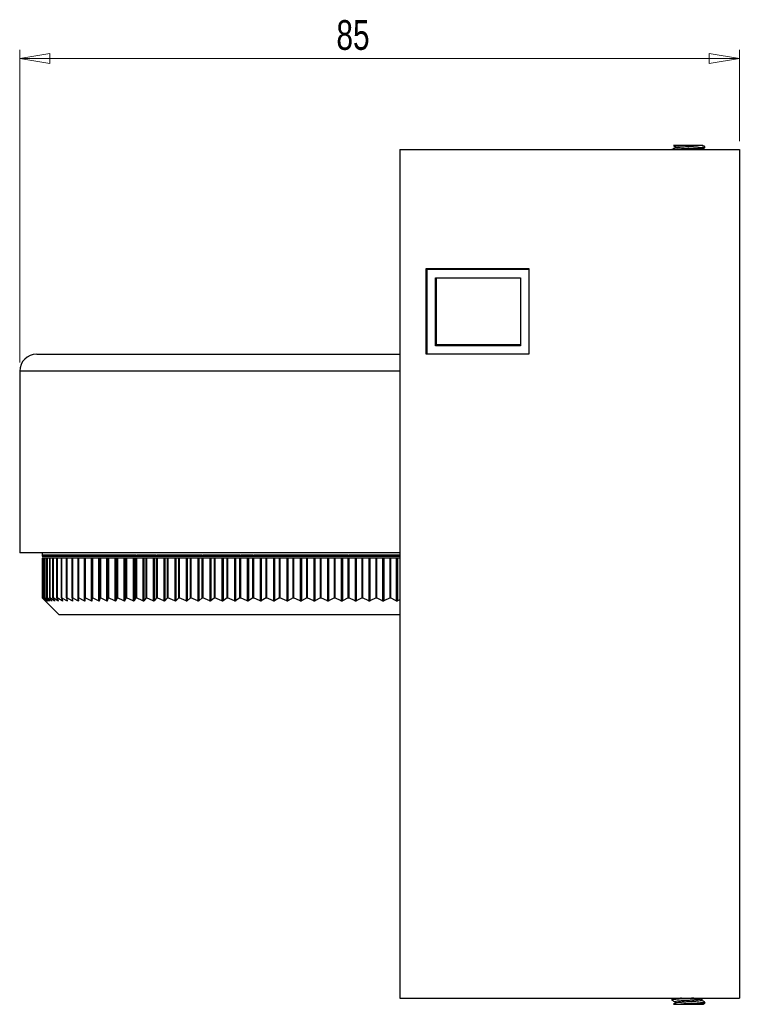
# Model space of a CAD drawing. Header units: millimetres. Extents: x 327 to 983, y 352 to 642.
# Tile 8 of 8: x 899 to 983, y 352 to 468. Entities that reach past the tile are written whole.
import ezdxf

# ---------------------------------------------------------------- set-up
doc = ezdxf.new("R2010")
doc.units = ezdxf.units.MM
doc.styles.add('SLDTEXTSTYLE0', font='TXT', dxfattribs={"width": 0.75})
doc.dimstyles.new('SLDDIMSTYLE0', dxfattribs={"dimtxt": 3.5, "dimasz": 3.556, "dimexe": 0, "dimexo": 0.0625, "dimgap": 0.875, "dimtad": 1, "dimdec": 0, "dimrnd": 1e-09, "dimzin": 12, "dimdsep": 46, "dimtxsty": 'SLDTEXTSTYLE0', "dimblk1": 'CLOSED', "dimblk2": 'CLOSED', "dimsah": 1, "dimcen": 0.09, "dimadec": 0, "dimazin": 3, "dimtfac": 1, "dimtdec": 0, "dimtofl": 0, "dimtmove": 0, "dimatfit": 3, "dimldrblk": 'CLOSED', "dimfxl": 0, "dimfrac": 2, "dimtolj": 1, "dimtzin": 12, "dimarcsym": 0})

# ---------------------------------------------------------------- blocks, each defined once
blk = doc.blocks.new('_Closed')
at = {"color": 0, "linetype": 'ByBlock', "lineweight": -2}
for p, q in [((-1, 0.166667), (0, 0)), ((-1, 0.166667), (-1, -0.166667)), ((0, 0), (-1, -0.166667)), ((0, 0), (-1, 0))]:
    blk.add_line(p, q, dxfattribs=at)
blk = doc.blocks.new('_D_3')
at = {"color": 7, "linetype": 'Continuous', "lineweight": 0}
for p, q in [((898.63, 427.67), (898.63, 464.52)), ((983.43, 453.77), (983.43, 464.52)), ((898.63, 463.52), (983.43, 463.52))]:
    blk.add_line(p, q, dxfattribs=at)
at = {"color": 7, "linetype": 'Continuous', "lineweight": 18, "xscale": 3.556, "yscale": 3.556, "rotation": 180.0000000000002}
blk.add_blockref('_Closed', (898.63, 463.52, 55), dxfattribs=at)
at = {"color": 7, "linetype": 'Continuous', "lineweight": 18, "xscale": 3.556, "yscale": 3.556}
blk.add_blockref('_Closed', (983.43, 463.52, 55), dxfattribs=at)
at = {"color": 7, "linetype": 'Continuous', "lineweight": 18, "insert": (935.95, 468.03), "char_height": 3.5, "attachment_point": 1, "style": 'SLDTEXTSTYLE0'}
blk.add_mtext('85', dxfattribs=at)

msp = doc.modelspace()

# ---------------------------------------------------------------- linework, layer by layer
at = {"color": 7, "linetype": 'Continuous', "lineweight": 25}
for p, q in [((943.43, 452.77), (943.43, 352.77)), ((943.43, 452.77), (983.43, 452.77)), ((975.68, 453.25), (975.85, 453.15)), ((979, 452.77), (979, 452.8)), ((979.37, 453.12), (979.36, 453.13)), ((979.38, 453.02), (979.38, 453.11)), ((983.43, 452.77), (983.43, 352.77)), ((946.53, 438.77), (958.63, 438.77)), ((946.53, 428.67), (946.53, 438.77)), ((946.63, 428.67), (946.63, 438.67)), ((946.63, 438.67), (958.63, 438.67)), ((958.63, 438.77), (958.63, 438.67)), ((958.63, 438.67), (958.63, 428.67)), ((947.63, 429.67), (947.63, 437.67)), ((947.63, 437.67), (957.63, 437.67)), ((947.63, 437.57), (947.73, 437.57)), ((947.73, 437.67), (957.63, 437.67)), ((947.73, 429.77), (947.73, 437.67)), ((957.63, 437.67), (957.63, 429.77)), ((957.63, 437.67), (957.63, 429.67)), ((957.63, 429.67), (947.63, 429.67)), ((957.63, 429.77), (947.73, 429.77)), ((957.53, 429.77), (957.53, 429.67)), ((900.63, 428.67), (943.43, 428.67)), ((946.63, 428.67), (946.53, 428.67)), ((958.63, 428.67), (946.63, 428.67)), ((898.63, 426.67), (898.63, 405.27)), ((943.43, 405.27), (898.63, 405.27)), ((901.28, 405.27), (901.28, 404.85)), ((901.31, 404.97), (901.28, 404.97)), ((901.28, 404.97), (901.28, 404.85)), ((901.41, 404.97), (901.31, 404.97)), ((901.31, 404.97), (901.31, 404.85)), ((901.31, 404.85), (901.31, 404.97)), ((901.41, 404.85), (901.41, 404.97)), ((901.59, 404.97), (901.42, 404.97)), ((901.42, 404.97), (901.42, 404.85)), ((901.59, 404.85), (901.59, 404.97)), ((901.84, 404.97), (901.6, 404.97)), ((901.6, 404.97), (901.6, 404.85)), ((901.84, 404.85), (901.84, 404.97)), ((902.16, 404.97), (901.86, 404.97)), ((901.86, 404.97), (901.86, 404.85)), ((902.16, 404.85), (902.16, 404.97)), ((902.55, 404.97), (902.18, 404.97)), ((902.18, 404.97), (902.18, 404.85)), ((902.55, 404.85), (902.55, 404.97)), ((903.01, 404.97), (902.57, 404.97)), ((902.57, 404.97), (902.57, 404.85)), ((903.01, 404.85), (903.01, 404.97)), ((903.54, 404.97), (903.04, 404.97)), ((903.04, 404.97), (903.04, 404.85)), ((903.54, 404.85), (903.54, 404.97)), ((904.14, 404.97), (903.57, 404.97)), ((903.57, 404.97), (903.57, 404.85)), ((904.14, 404.85), (904.14, 404.97)), ((904.8, 404.97), (904.17, 404.97)), ((904.17, 404.97), (904.17, 404.85)), ((904.79, 404.97), (904.79, 404.85)), ((904.8, 404.85), (904.8, 404.97)), ((905.53, 404.97), (904.84, 404.97)), ((904.84, 404.97), (904.84, 404.85)), ((905.48, 404.97), (905.48, 404.85)), ((905.53, 404.85), (905.53, 404.97)), ((906.32, 404.97), (905.57, 404.97)), ((905.57, 404.97), (905.57, 404.85)), ((906.23, 404.97), (906.23, 404.85)), ((906.3, 404.97), (906.3, 404.85)), ((906.32, 404.85), (906.32, 404.97)), ((907.17, 404.97), (906.36, 404.97)), ((906.36, 404.97), (906.36, 404.85)), ((907.05, 404.97), (907.05, 404.85)), ((907.12, 404.97), (907.12, 404.85)), ((907.17, 404.85), (907.17, 404.97)), ((908.09, 404.97), (907.22, 404.97)), ((907.22, 404.97), (907.22, 404.85)), ((907.92, 404.97), (907.92, 404.85)), ((908, 404.97), (908, 404.85)), ((908.09, 404.85), (908.09, 404.97)), ((909.06, 404.97), (908.14, 404.97)), ((908.14, 404.97), (908.14, 404.85)), ((908.86, 404.97), (908.86, 404.85)), ((908.94, 404.97), (908.94, 404.85)), ((909.06, 404.85), (909.06, 404.97)), ((910.1, 404.97), (909.11, 404.97)), ((909.11, 404.97), (909.11, 404.85)), ((909.85, 404.97), (909.85, 404.85)), ((909.94, 404.97), (909.94, 404.85)), ((910.1, 404.85), (910.1, 404.97)), ((911.18, 404.97), (910.15, 404.97)), ((910.15, 404.97), (910.15, 404.85)), ((910.9, 404.97), (910.9, 404.85)), ((910.99, 404.97), (910.99, 404.85)), ((911.18, 404.85), (911.18, 404.97)), ((912.32, 404.97), (911.23, 404.97)), ((911.23, 404.97), (911.23, 404.85)), ((912, 404.97), (912, 404.85)), ((912.1, 404.97), (912.1, 404.85)), ((912.32, 404.85), (912.32, 404.97)), ((913.51, 404.97), (912.38, 404.97)), ((912.38, 404.97), (912.38, 404.85)), ((913.15, 404.97), (913.15, 404.85)), ((913.25, 404.97), (913.25, 404.85)), ((913.51, 404.85), (913.51, 404.97)), ((914.75, 404.97), (913.57, 404.97)), ((913.57, 404.97), (913.57, 404.85)), ((914.35, 404.97), (914.35, 404.85)), ((914.46, 404.97), (914.46, 404.85)), ((914.75, 404.85), (914.75, 404.97)), ((916.04, 404.97), (914.81, 404.97)), ((914.81, 404.97), (914.81, 404.85)), ((915.6, 404.97), (915.6, 404.85)), ((915.71, 404.97), (915.71, 404.85)), ((916.04, 404.85), (916.04, 404.97)), ((917.37, 404.97), (916.09, 404.97)), ((916.09, 404.97), (916.09, 404.85)), ((916.9, 404.97), (916.9, 404.85)), ((917.01, 404.97), (917.01, 404.85)), ((917.37, 404.85), (917.37, 404.97)), ((918.74, 404.97), (917.42, 404.97)), ((917.42, 404.97), (917.42, 404.85)), ((918.23, 404.97), (918.23, 404.85)), ((918.35, 404.97), (918.35, 404.85)), ((918.74, 404.85), (918.74, 404.97)), ((920.14, 404.97), (918.79, 404.97)), ((918.79, 404.97), (918.79, 404.85)), ((919.6, 404.97), (919.6, 404.85)), ((919.72, 404.97), (919.72, 404.85)), ((920.14, 404.85), (920.14, 404.97)), ((921.59, 404.97), (920.2, 404.97)), ((920.2, 404.97), (920.2, 404.85)), ((921.02, 404.97), (921.02, 404.85)), ((921.14, 404.97), (921.14, 404.85)), ((921.59, 404.85), (921.59, 404.97)), ((923.06, 404.97), (921.64, 404.97)), ((921.64, 404.97), (921.64, 404.85)), ((922.46, 404.97), (922.46, 404.85)), ((922.59, 404.97), (922.59, 404.85)), ((923.06, 404.85), (923.06, 404.97)), ((924.57, 404.97), (923.12, 404.97)), ((923.12, 404.97), (923.12, 404.85)), ((923.94, 404.97), (923.94, 404.85)), ((924.06, 404.97), (924.06, 404.85)), ((924.57, 404.85), (924.57, 404.97)), ((926.11, 404.97), (924.63, 404.97)), ((924.63, 404.97), (924.63, 404.85)), ((925.44, 404.97), (925.44, 404.85)), ((925.57, 404.97), (925.57, 404.85)), ((926.11, 404.85), (926.11, 404.97)), ((927.66, 404.97), (926.16, 404.97)), ((926.16, 404.97), (926.16, 404.85)), ((926.97, 404.97), (926.97, 404.85)), ((927.1, 404.97), (927.1, 404.85)), ((927.66, 404.85), (927.66, 404.97)), ((929.24, 404.97), (927.72, 404.97)), ((927.72, 404.97), (927.72, 404.85)), ((928.52, 404.97), (928.52, 404.85)), ((928.66, 404.97), (928.66, 404.85)), ((929.24, 404.85), (929.24, 404.97)), ((930.84, 404.97), (929.3, 404.97)), ((929.3, 404.97), (929.3, 404.85)), ((930.09, 404.97), (930.09, 404.85)), ((930.23, 404.97), (930.23, 404.85)), ((930.84, 404.85), (930.84, 404.97)), ((932.45, 404.97), (930.89, 404.97)), ((930.89, 404.97), (930.89, 404.85)), ((931.68, 404.97), (931.68, 404.85)), ((931.82, 404.97), (931.82, 404.85)), ((932.45, 404.85), (932.45, 404.97)), ((934.08, 404.97), (932.51, 404.97)), ((932.51, 404.97), (932.51, 404.85)), ((933.28, 404.97), (933.28, 404.85)), ((933.42, 404.97), (933.42, 404.85)), ((934.08, 404.85), (934.08, 404.97)), ((935.71, 404.97), (934.13, 404.97)), ((934.13, 404.97), (934.13, 404.85)), ((934.9, 404.97), (934.9, 404.85)), ((935.03, 404.97), (935.03, 404.85)), ((935.71, 404.85), (935.71, 404.97)), ((937.35, 404.97), (935.76, 404.97)), ((935.76, 404.97), (935.76, 404.85)), ((936.51, 404.97), (936.51, 404.85)), ((936.65, 404.97), (936.65, 404.85)), ((937.35, 404.85), (937.35, 404.97)), ((938.99, 404.97), (937.4, 404.97)), ((937.4, 404.97), (937.4, 404.85)), ((938.14, 404.97), (938.14, 404.85)), ((938.28, 404.97), (938.28, 404.85)), ((938.99, 404.85), (938.99, 404.97)), ((940.64, 404.97), (939.04, 404.97)), ((939.04, 404.97), (939.04, 404.85)), ((939.76, 404.97), (939.76, 404.85)), ((939.9, 404.97), (939.9, 404.85)), ((940.64, 404.85), (940.64, 404.97)), ((942.27, 404.97), (940.68, 404.97)), ((940.68, 404.97), (940.68, 404.85)), ((941.38, 404.97), (941.38, 404.85)), ((941.52, 404.97), (941.52, 404.85)), ((942.27, 404.85), (942.27, 404.97)), ((943.43, 404.97), (942.31, 404.97)), ((942.31, 404.97), (942.31, 404.85)), ((943, 404.97), (943, 404.85)), ((943.14, 404.97), (943.14, 404.85)), ((901.28, 404.85), (901.31, 404.85)), ((901.28, 404.62), (901.28, 399.97)), ((901.31, 404.62), (901.28, 404.62)), ((901.31, 404.85), (901.31, 404.85)), ((901.31, 404.85), (901.41, 404.85)), ((901.31, 404.62), (901.31, 399.97)), ((901.41, 404.62), (901.31, 404.62)), ((901.31, 399.97), (901.31, 404.62)), ((901.31, 404.62), (901.31, 404.62)), ((901.41, 404.85), (901.42, 404.85)), ((901.41, 399.97), (901.41, 404.62)), ((901.42, 404.62), (901.41, 404.62)), ((901.42, 404.85), (901.59, 404.85)), ((901.42, 404.62), (901.42, 399.97)), ((901.59, 404.62), (901.42, 404.62)), ((901.59, 404.85), (901.6, 404.85)), ((901.59, 399.97), (901.59, 404.62)), ((901.6, 404.62), (901.59, 404.62)), ((901.6, 404.85), (901.84, 404.85)), ((901.6, 404.62), (901.6, 399.97)), ((901.84, 404.62), (901.6, 404.62)), ((901.84, 404.85), (901.86, 404.85)), ((901.84, 399.97), (901.84, 404.62)), ((901.86, 404.62), (901.84, 404.62)), ((901.86, 404.85), (902.16, 404.85)), ((901.86, 404.62), (901.86, 399.97)), ((902.16, 404.62), (901.86, 404.62)), ((902.16, 404.85), (902.18, 404.85)), ((902.16, 399.97), (902.16, 404.62)), ((902.18, 404.62), (902.16, 404.62)), ((902.18, 404.85), (902.55, 404.85)), ((902.18, 404.62), (902.18, 399.97)), ((902.55, 404.62), (902.18, 404.62)), ((902.55, 404.85), (902.57, 404.85)), ((902.55, 399.97), (902.55, 404.62)), ((902.57, 404.62), (902.55, 404.62)), ((902.57, 404.85), (903.01, 404.85)), ((902.57, 404.62), (902.57, 399.97)), ((903.01, 404.62), (902.57, 404.62)), ((903.01, 404.85), (903.04, 404.85)), ((903.01, 399.97), (903.01, 404.62)), ((903.04, 404.62), (903.01, 404.62)), ((903.04, 404.85), (903.54, 404.85)), ((903.04, 404.62), (903.04, 399.97)), ((903.54, 404.62), (903.04, 404.62)), ((903.54, 404.85), (903.57, 404.85)), ((903.54, 399.97), (903.54, 404.62)), ((903.57, 404.62), (903.54, 404.62)), ((903.57, 404.85), (904.14, 404.85)), ((903.57, 404.62), (903.57, 399.97)), ((904.14, 404.62), (903.57, 404.62)), ((904.14, 404.85), (904.17, 404.85)), ((904.14, 399.97), (904.14, 404.62)), ((904.17, 404.62), (904.14, 404.62)), ((904.17, 404.85), (904.79, 404.85)), ((904.17, 404.62), (904.17, 399.97)), ((904.79, 404.62), (904.17, 404.62)), ((904.79, 404.85), (904.8, 404.85)), ((904.79, 404.62), (904.79, 399.6)), ((904.8, 404.62), (904.79, 404.62)), ((904.8, 404.85), (904.84, 404.85)), ((904.8, 399.97), (904.8, 404.62)), ((904.84, 404.62), (904.8, 404.62)), ((904.84, 404.85), (905.48, 404.85)), ((904.84, 404.62), (904.84, 399.97)), ((905.48, 404.62), (904.84, 404.62)), ((905.48, 404.85), (905.53, 404.85)), ((905.48, 404.62), (905.48, 399.6)), ((905.53, 404.62), (905.48, 404.62)), ((905.53, 404.85), (905.57, 404.85)), ((905.53, 399.97), (905.53, 404.62)), ((905.57, 404.62), (905.53, 404.62)), ((905.57, 404.85), (906.23, 404.85)), ((905.57, 404.62), (905.57, 399.97)), ((906.23, 404.62), (905.57, 404.62)), ((906.23, 404.85), (906.3, 404.85)), ((906.23, 404.62), (906.23, 399.6)), ((906.3, 404.62), (906.23, 404.62)), ((906.3, 404.85), (906.32, 404.85)), ((906.3, 404.62), (906.3, 399.6)), ((906.32, 404.62), (906.3, 404.62)), ((906.32, 404.85), (906.36, 404.85)), ((906.32, 399.97), (906.32, 404.62)), ((906.36, 404.62), (906.32, 404.62)), ((906.36, 404.85), (907.05, 404.85)), ((906.36, 404.62), (906.36, 399.97)), ((907.05, 404.62), (906.36, 404.62)), ((907.05, 404.85), (907.12, 404.85)), ((907.05, 404.62), (907.05, 399.6)), ((907.12, 404.62), (907.05, 404.62)), ((907.12, 404.85), (907.17, 404.85)), ((907.12, 404.62), (907.12, 399.6)), ((907.17, 404.62), (907.12, 404.62)), ((907.17, 404.85), (907.22, 404.85)), ((907.17, 399.97), (907.17, 404.62)), ((907.22, 404.62), (907.17, 404.62)), ((907.22, 404.85), (907.92, 404.85)), ((907.22, 404.62), (907.22, 399.97)), ((907.92, 404.62), (907.22, 404.62)), ((907.92, 404.85), (908, 404.85)), ((907.92, 404.62), (907.92, 399.6)), ((908, 404.62), (907.92, 404.62)), ((908, 404.85), (908.09, 404.85)), ((908, 404.62), (908, 399.6)), ((908.09, 404.62), (908, 404.62)), ((908.09, 404.85), (908.14, 404.85)), ((908.09, 399.97), (908.09, 404.62)), ((908.14, 404.62), (908.09, 404.62)), ((908.14, 404.85), (908.86, 404.85)), ((908.14, 404.62), (908.14, 399.97)), ((908.86, 404.62), (908.14, 404.62)), ((908.86, 404.85), (908.94, 404.85)), ((908.86, 404.62), (908.86, 399.6)), ((908.94, 404.62), (908.86, 404.62)), ((908.94, 404.85), (909.06, 404.85)), ((908.94, 404.62), (908.94, 399.6)), ((909.06, 404.62), (908.94, 404.62)), ((909.06, 404.85), (909.11, 404.85)), ((909.06, 399.97), (909.06, 404.62)), ((909.11, 404.62), (909.06, 404.62)), ((909.11, 404.85), (909.85, 404.85)), ((909.11, 404.62), (909.11, 399.97)), ((909.85, 404.62), (909.11, 404.62)), ((909.85, 404.85), (909.94, 404.85)), ((909.85, 404.62), (909.85, 399.6)), ((909.94, 404.62), (909.85, 404.62)), ((909.94, 404.85), (910.1, 404.85)), ((909.94, 404.62), (909.94, 399.6)), ((910.1, 404.62), (909.94, 404.62)), ((910.1, 404.85), (910.15, 404.85)), ((910.1, 399.97), (910.1, 404.62)), ((910.15, 404.62), (910.1, 404.62)), ((910.15, 404.85), (910.9, 404.85)), ((910.15, 404.62), (910.15, 399.97)), ((910.9, 404.62), (910.15, 404.62)), ((910.9, 404.85), (910.99, 404.85)), ((910.9, 404.62), (910.9, 399.6)), ((910.99, 404.62), (910.9, 404.62)), ((910.99, 404.85), (911.18, 404.85)), ((910.99, 404.62), (910.99, 399.6)), ((911.18, 404.62), (910.99, 404.62)), ((911.18, 404.85), (911.23, 404.85)), ((911.18, 399.97), (911.18, 404.62)), ((911.23, 404.62), (911.18, 404.62)), ((911.23, 404.85), (912, 404.85)), ((911.23, 404.62), (911.23, 399.97)), ((912, 404.62), (911.23, 404.62)), ((912, 404.85), (912.1, 404.85)), ((912, 404.62), (912, 399.6)), ((912.1, 404.62), (912, 404.62)), ((912.1, 404.85), (912.32, 404.85)), ((912.1, 404.62), (912.1, 399.6)), ((912.32, 404.62), (912.1, 404.62)), ((912.32, 404.85), (912.38, 404.85)), ((912.32, 399.97), (912.32, 404.62)), ((912.38, 404.62), (912.32, 404.62)), ((912.38, 404.85), (913.15, 404.85)), ((912.38, 404.62), (912.38, 399.97)), ((913.15, 404.62), (912.38, 404.62)), ((913.15, 404.85), (913.25, 404.85)), ((913.15, 404.62), (913.15, 399.6)), ((913.25, 404.62), (913.15, 404.62)), ((913.25, 404.85), (913.51, 404.85)), ((913.25, 404.62), (913.25, 399.6)), ((913.51, 404.62), (913.25, 404.62)), ((913.51, 404.85), (913.57, 404.85)), ((913.51, 399.97), (913.51, 404.62)), ((913.57, 404.62), (913.51, 404.62)), ((913.57, 404.85), (914.35, 404.85)), ((913.57, 404.62), (913.57, 399.97)), ((914.35, 404.62), (913.57, 404.62)), ((914.35, 404.85), (914.46, 404.85)), ((914.35, 404.62), (914.35, 399.59)), ((914.46, 404.62), (914.35, 404.62)), ((914.46, 404.85), (914.75, 404.85)), ((914.46, 404.62), (914.46, 399.6)), ((914.75, 404.62), (914.46, 404.62)), ((914.75, 404.85), (914.81, 404.85)), ((914.75, 399.97), (914.75, 404.62)), ((914.81, 404.62), (914.75, 404.62)), ((914.81, 404.85), (915.6, 404.85)), ((914.81, 404.62), (914.81, 399.97)), ((915.6, 404.62), (914.81, 404.62)), ((915.6, 404.85), (915.71, 404.85)), ((915.6, 404.62), (915.6, 399.59)), ((915.71, 404.62), (915.6, 404.62)), ((915.71, 404.85), (916.04, 404.85)), ((915.71, 404.62), (915.71, 399.6)), ((916.04, 404.62), (915.71, 404.62)), ((916.04, 404.85), (916.09, 404.85)), ((916.04, 399.97), (916.04, 404.62)), ((916.09, 404.62), (916.04, 404.62)), ((916.09, 404.85), (916.9, 404.85)), ((916.09, 404.62), (916.09, 399.97)), ((916.9, 404.62), (916.09, 404.62)), ((916.9, 404.85), (917.01, 404.85)), ((916.9, 404.62), (916.9, 399.59)), ((917.01, 404.62), (916.9, 404.62)), ((917.01, 404.85), (917.37, 404.85)), ((917.01, 404.62), (917.01, 399.59)), ((917.37, 404.62), (917.01, 404.62)), ((917.37, 404.85), (917.42, 404.85)), ((917.37, 399.97), (917.37, 404.62)), ((917.42, 404.62), (917.37, 404.62)), ((917.42, 404.85), (918.23, 404.85)), ((917.42, 404.62), (917.42, 399.97)), ((918.23, 404.62), (917.42, 404.62)), ((918.23, 404.85), (918.35, 404.85)), ((918.23, 404.62), (918.23, 399.59)), ((918.35, 404.62), (918.23, 404.62)), ((918.35, 404.85), (918.74, 404.85)), ((918.35, 404.62), (918.35, 399.59)), ((918.74, 404.62), (918.35, 404.62)), ((918.74, 404.85), (918.79, 404.85)), ((918.74, 399.97), (918.74, 404.62)), ((918.79, 404.62), (918.74, 404.62)), ((918.79, 404.85), (919.6, 404.85)), ((918.79, 404.62), (918.79, 399.97)), ((919.6, 404.62), (918.79, 404.62)), ((919.6, 404.85), (919.72, 404.85)), ((919.6, 404.62), (919.6, 399.59)), ((919.72, 404.62), (919.6, 404.62)), ((919.72, 404.85), (920.14, 404.85)), ((919.72, 404.62), (919.72, 399.59)), ((920.14, 404.62), (919.72, 404.62)), ((920.14, 404.85), (920.2, 404.85)), ((920.14, 399.97), (920.14, 404.62)), ((920.2, 404.62), (920.14, 404.62)), ((920.2, 404.85), (921.02, 404.85)), ((920.2, 404.62), (920.2, 399.97)), ((921.02, 404.62), (920.2, 404.62)), ((921.02, 404.85), (921.14, 404.85)), ((921.02, 404.62), (921.02, 399.59)), ((921.14, 404.62), (921.02, 404.62)), ((921.14, 404.85), (921.59, 404.85)), ((921.14, 404.62), (921.14, 399.59)), ((921.59, 404.62), (921.14, 404.62)), ((921.59, 404.85), (921.64, 404.85)), ((921.59, 399.97), (921.59, 404.62)), ((921.64, 404.62), (921.59, 404.62)), ((921.64, 404.85), (922.46, 404.85)), ((921.64, 404.62), (921.64, 399.97)), ((922.46, 404.62), (921.64, 404.62)), ((922.46, 404.85), (922.59, 404.85)), ((922.46, 404.62), (922.46, 399.59)), ((922.59, 404.62), (922.46, 404.62)), ((922.59, 404.85), (923.06, 404.85)), ((922.59, 404.62), (922.59, 399.59)), ((923.06, 404.62), (922.59, 404.62)), ((923.06, 404.85), (923.12, 404.85)), ((923.06, 399.97), (923.06, 404.62)), ((923.12, 404.62), (923.06, 404.62)), ((923.12, 404.85), (923.94, 404.85)), ((923.12, 404.62), (923.12, 399.97)), ((923.94, 404.62), (923.12, 404.62)), ((923.94, 404.85), (924.06, 404.85)), ((923.94, 404.62), (923.94, 399.59)), ((924.06, 404.62), (923.94, 404.62)), ((924.06, 404.85), (924.57, 404.85)), ((924.06, 404.62), (924.06, 399.59)), ((924.57, 404.62), (924.06, 404.62)), ((924.57, 404.85), (924.63, 404.85)), ((924.57, 399.97), (924.57, 404.62)), ((924.63, 404.62), (924.57, 404.62)), ((924.63, 404.85), (925.44, 404.85)), ((924.63, 404.62), (924.63, 399.97)), ((925.44, 404.62), (924.63, 404.62)), ((925.44, 404.85), (925.57, 404.85)), ((925.44, 404.62), (925.44, 399.59)), ((925.57, 404.62), (925.44, 404.62)), ((925.57, 404.85), (926.11, 404.85)), ((925.57, 404.62), (925.57, 399.59)), ((926.11, 404.62), (925.57, 404.62)), ((926.11, 404.85), (926.16, 404.85)), ((926.11, 399.97), (926.11, 404.62)), ((926.16, 404.62), (926.11, 404.62)), ((926.16, 404.85), (926.97, 404.85)), ((926.16, 404.62), (926.16, 399.97)), ((926.97, 404.62), (926.16, 404.62)), ((926.97, 404.85), (927.1, 404.85)), ((926.97, 404.62), (926.97, 399.59)), ((927.1, 404.62), (926.97, 404.62)), ((927.1, 404.85), (927.66, 404.85)), ((927.1, 404.62), (927.1, 399.59)), ((927.66, 404.62), (927.1, 404.62)), ((927.66, 404.85), (927.72, 404.85)), ((927.66, 399.97), (927.66, 404.62)), ((927.72, 404.62), (927.66, 404.62)), ((927.72, 404.85), (928.52, 404.85)), ((927.72, 404.62), (927.72, 399.97)), ((928.52, 404.62), (927.72, 404.62)), ((928.52, 404.85), (928.66, 404.85)), ((928.52, 404.62), (928.52, 399.59)), ((928.66, 404.62), (928.52, 404.62)), ((928.66, 404.85), (929.24, 404.85)), ((928.66, 404.62), (928.66, 399.59)), ((929.24, 404.62), (928.66, 404.62)), ((929.24, 404.85), (929.3, 404.85)), ((929.24, 399.97), (929.24, 404.62)), ((929.3, 404.62), (929.24, 404.62)), ((929.3, 404.85), (930.09, 404.85)), ((929.3, 404.62), (929.3, 399.97)), ((930.09, 404.62), (929.3, 404.62)), ((930.09, 404.85), (930.23, 404.85)), ((930.09, 404.62), (930.09, 399.59)), ((930.23, 404.62), (930.09, 404.62)), ((930.23, 404.85), (930.84, 404.85)), ((930.23, 404.62), (930.23, 399.59)), ((930.84, 404.62), (930.23, 404.62)), ((930.84, 404.85), (930.89, 404.85)), ((930.84, 399.97), (930.84, 404.62)), ((930.89, 404.62), (930.84, 404.62)), ((930.89, 404.85), (931.68, 404.85)), ((930.89, 404.62), (930.89, 399.97)), ((931.68, 404.62), (930.89, 404.62)), ((931.68, 404.85), (931.82, 404.85)), ((931.68, 404.62), (931.68, 399.59)), ((931.82, 404.62), (931.68, 404.62)), ((931.82, 404.85), (932.45, 404.85)), ((931.82, 404.62), (931.82, 399.59)), ((932.45, 404.62), (931.82, 404.62)), ((932.45, 404.85), (932.51, 404.85)), ((932.45, 399.97), (932.45, 404.62)), ((932.51, 404.62), (932.45, 404.62)), ((932.51, 404.85), (933.28, 404.85)), ((932.51, 404.62), (932.51, 399.97)), ((933.28, 404.62), (932.51, 404.62)), ((933.28, 404.85), (933.42, 404.85)), ((933.28, 404.62), (933.28, 399.59)), ((933.42, 404.62), (933.28, 404.62)), ((933.42, 404.85), (934.08, 404.85)), ((933.42, 404.62), (933.42, 399.59)), ((934.08, 404.62), (933.42, 404.62)), ((934.08, 404.85), (934.13, 404.85)), ((934.08, 399.97), (934.08, 404.62)), ((934.13, 404.62), (934.08, 404.62)), ((934.13, 404.85), (934.9, 404.85)), ((934.13, 404.62), (934.13, 399.97)), ((934.9, 404.62), (934.13, 404.62)), ((934.9, 404.85), (935.03, 404.85)), ((934.9, 404.62), (934.9, 399.59)), ((935.03, 404.62), (934.9, 404.62)), ((935.03, 404.85), (935.71, 404.85)), ((935.03, 404.62), (935.03, 399.59)), ((935.71, 404.62), (935.03, 404.62)), ((935.71, 404.85), (935.76, 404.85)), ((935.71, 399.97), (935.71, 404.62)), ((935.76, 404.62), (935.71, 404.62)), ((935.76, 404.85), (936.51, 404.85)), ((935.76, 404.62), (935.76, 399.97)), ((936.51, 404.62), (935.76, 404.62)), ((936.51, 404.85), (936.65, 404.85)), ((936.51, 404.62), (936.51, 399.59)), ((936.65, 404.62), (936.51, 404.62)), ((936.65, 404.85), (937.35, 404.85)), ((936.65, 404.62), (936.65, 399.59)), ((937.35, 404.62), (936.65, 404.62)), ((937.35, 404.85), (937.4, 404.85)), ((937.35, 399.97), (937.35, 404.62)), ((937.4, 404.62), (937.35, 404.62)), ((937.4, 404.85), (938.14, 404.85)), ((937.4, 404.62), (937.4, 399.97)), ((938.14, 404.62), (937.4, 404.62)), ((938.14, 404.85), (938.28, 404.85)), ((938.14, 404.62), (938.14, 399.59)), ((938.28, 404.62), (938.14, 404.62)), ((938.28, 404.85), (938.99, 404.85)), ((938.28, 404.62), (938.28, 399.59)), ((938.99, 404.62), (938.28, 404.62)), ((938.99, 404.85), (939.04, 404.85)), ((938.99, 399.97), (938.99, 404.62)), ((939.04, 404.62), (938.99, 404.62)), ((939.04, 404.85), (939.76, 404.85)), ((939.04, 404.62), (939.04, 399.97)), ((939.76, 404.62), (939.04, 404.62)), ((939.76, 404.85), (939.9, 404.85)), ((939.76, 404.62), (939.76, 399.59)), ((939.9, 404.62), (939.76, 404.62)), ((939.9, 404.85), (940.64, 404.85)), ((939.9, 404.62), (939.9, 399.59)), ((940.64, 404.62), (939.9, 404.62)), ((940.64, 404.85), (940.68, 404.85)), ((940.64, 399.97), (940.64, 404.62)), ((940.68, 404.62), (940.64, 404.62)), ((940.68, 404.85), (941.38, 404.85)), ((940.68, 404.62), (940.68, 399.97)), ((941.38, 404.62), (940.68, 404.62)), ((941.38, 404.85), (941.52, 404.85)), ((941.38, 404.62), (941.38, 399.59)), ((941.52, 404.62), (941.38, 404.62)), ((941.52, 404.85), (942.27, 404.85)), ((941.52, 404.62), (941.52, 399.59)), ((942.27, 404.62), (941.52, 404.62)), ((942.27, 404.85), (942.31, 404.85)), ((942.27, 399.97), (942.27, 404.62)), ((942.31, 404.62), (942.27, 404.62)), ((942.31, 404.85), (943, 404.85)), ((942.31, 404.62), (942.31, 399.97)), ((943, 404.62), (942.31, 404.62)), ((943, 404.85), (943.14, 404.85)), ((943, 404.62), (943, 399.59)), ((943.14, 404.62), (943, 404.62)), ((943.14, 404.85), (943.43, 404.85)), ((943.14, 404.62), (943.14, 399.59)), ((943.43, 404.62), (943.14, 404.62)), ((901.28, 399.97), (903.28, 397.97)), ((901.66, 399.6), (901.28, 399.97)), ((901.31, 399.97), (901.66, 399.6)), ((901.31, 399.97), (901.31, 399.97)), ((901.73, 399.6), (901.31, 399.97)), ((901.41, 399.97), (901.73, 399.6)), ((901.41, 399.97), (901.42, 399.97)), ((901.86, 399.6), (901.42, 399.97)), ((901.59, 399.97), (901.88, 399.6)), ((901.59, 399.97), (901.6, 399.97)), ((902.07, 399.6), (901.6, 399.97)), ((901.84, 399.97), (902.1, 399.6)), ((901.84, 399.97), (901.86, 399.97)), ((902.36, 399.6), (901.86, 399.97)), ((902.16, 399.97), (902.38, 399.6)), ((902.16, 399.97), (902.18, 399.97)), ((902.71, 399.6), (902.18, 399.97)), ((902.55, 399.97), (902.74, 399.6)), ((902.55, 399.97), (902.57, 399.97)), ((903.13, 399.6), (902.57, 399.97)), ((903.01, 399.97), (903.17, 399.6)), ((903.01, 399.97), (903.04, 399.97)), ((903.62, 399.6), (903.04, 399.97)), ((903.54, 399.97), (903.66, 399.6)), ((903.54, 399.97), (903.57, 399.97)), ((904.17, 399.6), (903.57, 399.97)), ((904.14, 399.97), (904.22, 399.6)), ((904.14, 399.97), (904.17, 399.97)), ((904.79, 399.6), (904.17, 399.97)), ((904.8, 399.97), (904.85, 399.6)), ((904.8, 399.97), (904.84, 399.97)), ((905.48, 399.6), (904.84, 399.97)), ((905.53, 399.97), (905.54, 399.6)), ((905.53, 399.97), (905.57, 399.97)), ((906.23, 399.6), (905.57, 399.97)), ((906.32, 399.97), (906.3, 399.6)), ((906.32, 399.97), (906.36, 399.97)), ((907.05, 399.6), (906.36, 399.97)), ((907.17, 399.97), (907.12, 399.6)), ((907.17, 399.97), (907.22, 399.97)), ((907.92, 399.6), (907.22, 399.97)), ((908.09, 399.97), (908, 399.6)), ((908.09, 399.97), (908.14, 399.97)), ((908.86, 399.6), (908.14, 399.97)), ((909.06, 399.97), (908.94, 399.6)), ((909.06, 399.97), (909.11, 399.97)), ((909.85, 399.6), (909.11, 399.97)), ((910.1, 399.97), (909.94, 399.6)), ((910.1, 399.97), (910.15, 399.97)), ((910.9, 399.6), (910.15, 399.97)), ((911.18, 399.97), (910.99, 399.6)), ((911.18, 399.97), (911.23, 399.97)), ((912, 399.6), (911.23, 399.97)), ((912.32, 399.97), (912.1, 399.6)), ((912.32, 399.97), (912.38, 399.97)), ((913.15, 399.6), (912.38, 399.97)), ((913.51, 399.97), (913.25, 399.6)), ((913.51, 399.97), (913.57, 399.97)), ((914.35, 399.59), (913.57, 399.97)), ((914.75, 399.97), (914.46, 399.6)), ((914.75, 399.97), (914.81, 399.97)), ((915.6, 399.59), (914.81, 399.97)), ((916.04, 399.97), (915.71, 399.6)), ((916.04, 399.97), (916.09, 399.97)), ((916.9, 399.59), (916.09, 399.97)), ((917.37, 399.97), (917.01, 399.59)), ((917.37, 399.97), (917.42, 399.97)), ((918.23, 399.59), (917.42, 399.97)), ((918.74, 399.97), (918.35, 399.59)), ((918.74, 399.97), (918.79, 399.97)), ((919.6, 399.59), (918.79, 399.97)), ((920.14, 399.97), (919.72, 399.59)), ((920.14, 399.97), (920.2, 399.97)), ((921.02, 399.59), (920.2, 399.97)), ((921.59, 399.97), (921.14, 399.59)), ((921.59, 399.97), (921.64, 399.97)), ((922.46, 399.59), (921.64, 399.97)), ((923.06, 399.97), (922.59, 399.59)), ((923.06, 399.97), (923.12, 399.97)), ((923.94, 399.59), (923.12, 399.97)), ((924.57, 399.97), (924.06, 399.59)), ((924.57, 399.97), (924.63, 399.97)), ((925.44, 399.59), (924.63, 399.97)), ((926.11, 399.97), (925.57, 399.59)), ((926.11, 399.97), (926.16, 399.97)), ((926.97, 399.59), (926.16, 399.97)), ((927.66, 399.97), (927.1, 399.59)), ((927.66, 399.97), (927.72, 399.97)), ((928.52, 399.59), (927.72, 399.97)), ((929.24, 399.97), (928.66, 399.59)), ((929.24, 399.97), (929.3, 399.97)), ((930.09, 399.59), (929.3, 399.97)), ((930.84, 399.97), (930.23, 399.59)), ((930.84, 399.97), (930.89, 399.97)), ((931.68, 399.59), (930.89, 399.97)), ((932.45, 399.97), (931.82, 399.59)), ((932.45, 399.97), (932.51, 399.97)), ((933.28, 399.59), (932.51, 399.97)), ((934.08, 399.97), (933.42, 399.59)), ((934.08, 399.97), (934.13, 399.97)), ((934.9, 399.59), (934.13, 399.97)), ((935.71, 399.97), (935.03, 399.59)), ((935.71, 399.97), (935.76, 399.97)), ((936.51, 399.59), (935.76, 399.97)), ((937.35, 399.97), (936.65, 399.59)), ((937.35, 399.97), (937.4, 399.97)), ((938.14, 399.59), (937.4, 399.97)), ((938.99, 399.97), (938.28, 399.59)), ((938.99, 399.97), (939.04, 399.97)), ((939.76, 399.59), (939.04, 399.97)), ((940.64, 399.97), (939.9, 399.59)), ((940.64, 399.97), (940.68, 399.97)), ((941.38, 399.59), (940.68, 399.97)), ((942.27, 399.97), (941.52, 399.59)), ((942.27, 399.97), (942.31, 399.97)), ((943, 399.59), (942.31, 399.97)), ((943.43, 399.73), (943.14, 399.59)), ((943.43, 397.97), (903.28, 397.97)), ((943.43, 352.77), (983.43, 352.77)), ((978.98, 352.68), (979.15, 352.77)), ((975.48, 352.65), (975.48, 352.56)), ((975.86, 352.18), (975.68, 352.07)), ((976.52, 352.07), (977.98, 352.07)), ((979.38, 352.21), (979.38, 352.3))]:
    msp.add_line(p, q, dxfattribs=at)
at = {"color": 8, "linetype": 'Continuous', "lineweight": 25}
for p, q in [((943.43, 426.67), (898.63, 426.67)), ((901.73, 399.61), (901.73, 399.6)), ((901.86, 399.62), (901.86, 399.6)), ((902.07, 399.63), (902.07, 399.6)), ((902.36, 399.64), (902.36, 399.6)), ((902.71, 399.66), (902.71, 399.6)), ((903.13, 399.69), (903.13, 399.6)), ((903.62, 399.74), (903.62, 399.6)), ((904.17, 399.82), (904.17, 399.6))]:
    msp.add_line(p, q, dxfattribs=at)
at = {"color": 7, "linetype": 'Continuous', "lineweight": 25}
msp.add_arc((900.63, 426.67), 2, 90, 180, dxfattribs=at)
for points, knots in [([(975.49, 452.78), (975.5, 452.78), (975.51, 452.79), (975.59, 452.8), (975.82, 452.83), (976.23, 452.86), (976.79, 452.9), (977.36, 452.93), (977.94, 452.96), (978.47, 453), (978.92, 453.03), (979.23, 453.06), (979.37, 453.09), (979.37, 453.11), (979.37, 453.11)], [0, 0, 0, 0, 0.0154514, 0.0778593, 0.146731, 0.2747001, 0.3724802, 0.4674972, 0.5664084, 0.6658124, 0.7614926, 0.8582713, 0.9579512, 1, 1, 1, 1]), ([(975.87, 453), (975.81, 452.96), (975.68, 452.89), (975.55, 452.81), (975.49, 452.78)], [0, 0, 0, 0, 0.499703, 1, 1, 1, 1]), ([(976.51, 453.26), (976.37, 453.26), (976.08, 453.26), (975.8, 453.26), (975.66, 453.26), (975.68, 453.26), (975.68, 453.26)], [0, 0, 0, 0, 0.279424, 0.579619, 0.880145, 1, 1, 1, 1]), ([(975.85, 453.16), (975.85, 453.13), (975.85, 453.07), (975.85, 453.01), (975.85, 452.99)], [0, 0, 0, 0, 0.523939, 1, 1, 1, 1]), ([(975.88, 453.15), (975.88, 453.16), (975.87, 453.18), (976.07, 453.21), (976.32, 453.24), (976.49, 453.26), (976.51, 453.26)], [0, 0, 0, 0, 0.219218, 0.582187, 0.960261, 1, 1, 1, 1]), ([(975.89, 453), (975.89, 453), (975.89, 453.01), (976.07, 453.04), (976.43, 453.08), (976.93, 453.12), (977.48, 453.16), (978.03, 453.2), (978.45, 453.23), (978.64, 453.25), (978.71, 453.26)], [0, 0, 0, 0, 0.024303, 0.16834, 0.318372, 0.466105, 0.610201, 0.760264, 0.907905, 1, 1, 1, 1]), ([(976.22, 452.77), (976.3, 452.78), (976.64, 452.81), (977.28, 452.84), (977.95, 452.88), (978.59, 452.92), (979.08, 452.95), (979.34, 452.99), (979.36, 453.01), (979.37, 453.02)], [0, 0, 0, 0, 0.072373, 0.30154, 0.420925, 0.540714, 0.769867, 0.889297, 1, 1, 1, 1]), ([(978.71, 453.26), (978.64, 453.26), (978.45, 453.26), (978.04, 453.26), (977.52, 453.26), (976.98, 453.26), (976.66, 453.26), (976.51, 453.26)], [0, 0, 0, 0, 0.1421, 0.35493, 0.567759, 0.780589, 1, 1, 1, 1]), ([(979.1, 453.26), (979.11, 453.26), (979.14, 453.26), (978.99, 453.26), (978.79, 453.26), (978.71, 453.26)], [0, 0, 0, 0, 0.2178204, 0.6679487, 1, 1, 1, 1]), ([(978.99, 452.79), (979.05, 452.83), (979.18, 452.9), (979.3, 452.98), (979.37, 453.01)], [0, 0, 0, 0, 0.49552, 1, 1, 1, 1]), ([(979.36, 453.13), (979.3, 453.16), (979.21, 453.21), (979.13, 453.26), (979.11, 453.27)], [0, 0, 0, 0, 0.753016, 1, 1, 1, 1]), ([(901.66, 399.6), (901.66, 399.59), (901.67, 399.58), (901.68, 399.58), (901.67, 399.59), (901.66, 399.59), (901.66, 399.6)], [0, 0, 0, 0, 0.263871, 0.530721, 0.777129, 1, 1, 1, 1]), ([(901.73, 399.6), (901.74, 399.59), (901.75, 399.58), (901.75, 399.58), (901.74, 399.59), (901.73, 399.59), (901.73, 399.6)], [0, 0, 0, 0, 0.263897, 0.53074, 0.777144, 1, 1, 1, 1]), ([(901.88, 399.6), (901.88, 399.59), (901.89, 399.58), (901.89, 399.58), (901.88, 399.59), (901.87, 399.59), (901.86, 399.6)], [0, 0, 0, 0, 0.2639197, 0.5307555, 0.7771576, 1, 1, 1, 1]), ([(902.1, 399.6), (902.1, 399.59), (902.11, 399.58), (902.1, 399.58), (902.09, 399.59), (902.08, 399.59), (902.07, 399.6)], [0, 0, 0, 0, 0.263939, 0.530769, 0.777168, 1, 1, 1, 1]), ([(902.38, 399.6), (902.39, 399.59), (902.39, 399.58), (902.39, 399.58), (902.37, 399.59), (902.36, 399.59), (902.36, 399.6)], [0, 0, 0, 0, 0.263955, 0.530779, 0.777177, 1, 1, 1, 1]), ([(902.74, 399.6), (902.74, 399.59), (902.75, 399.58), (902.74, 399.58), (902.73, 399.59), (902.71, 399.59), (902.71, 399.6)], [0, 0, 0, 0, 0.263968, 0.530788, 0.777183, 1, 1, 1, 1]), ([(903.17, 399.6), (903.17, 399.59), (903.17, 399.58), (903.16, 399.58), (903.15, 399.59), (903.13, 399.59), (903.13, 399.6)], [0, 0, 0, 0, 0.263978, 0.530794, 0.777187, 1, 1, 1, 1]), ([(903.66, 399.6), (903.66, 399.59), (903.66, 399.58), (903.65, 399.58), (903.64, 399.59), (903.62, 399.59), (903.62, 399.6)], [0, 0, 0, 0, 0.263986, 0.530797, 0.777189, 1, 1, 1, 1]), ([(904.22, 399.6), (904.22, 399.59), (904.22, 399.58), (904.21, 399.58), (904.19, 399.59), (904.18, 399.59), (904.17, 399.6)], [0, 0, 0, 0, 0.263991, 0.530799, 0.777189, 1, 1, 1, 1]), ([(904.85, 399.6), (904.85, 399.59), (904.85, 399.58), (904.84, 399.58), (904.82, 399.58), (904.8, 399.59), (904.79, 399.6)], [0, 0, 0, 0, 0.263994, 0.530799, 0.777188, 1, 1, 1, 1]), ([(905.54, 399.6), (905.54, 399.59), (905.54, 399.58), (905.53, 399.58), (905.51, 399.58), (905.49, 399.59), (905.48, 399.6)], [0, 0, 0, 0, 0.263994, 0.530797, 0.777185, 1, 1, 1, 1]), ([(906.3, 399.6), (906.3, 399.59), (906.3, 399.58), (906.28, 399.58), (906.26, 399.58), (906.24, 399.59), (906.23, 399.6)], [0, 0, 0, 0, 0.2639923, 0.5307927, 0.7771796, 1, 1, 1, 1]), ([(907.12, 399.6), (907.12, 399.59), (907.12, 399.58), (907.1, 399.58), (907.08, 399.58), (907.06, 399.59), (907.05, 399.6)], [0, 0, 0, 0, 0.263988, 0.530787, 0.777173, 1, 1, 1, 1]), ([(908, 399.6), (908, 399.59), (908, 399.58), (907.98, 399.58), (907.95, 399.58), (907.93, 399.59), (907.92, 399.6)], [0, 0, 0, 0, 0.2639812, 0.5307789, 0.7771646, 1, 1, 1, 1]), ([(908.94, 399.6), (908.94, 399.59), (908.93, 399.58), (908.91, 399.58), (908.89, 399.58), (908.87, 399.59), (908.86, 399.6)], [0, 0, 0, 0, 0.263972, 0.530769, 0.777154, 1, 1, 1, 1]), ([(909.94, 399.6), (909.94, 399.59), (909.93, 399.58), (909.91, 399.58), (909.88, 399.58), (909.86, 399.59), (909.85, 399.6)], [0, 0, 0, 0, 0.26396, 0.530757, 0.777143, 1, 1, 1, 1]), ([(910.99, 399.6), (910.99, 399.59), (910.98, 399.58), (910.96, 399.58), (910.93, 399.58), (910.91, 399.59), (910.9, 399.6)], [0, 0, 0, 0, 0.263946, 0.530743, 0.777129, 1, 1, 1, 1]), ([(912.1, 399.6), (912.09, 399.59), (912.08, 399.58), (912.06, 399.58), (912.03, 399.58), (912.01, 399.59), (912, 399.6)], [0, 0, 0, 0, 0.263929, 0.530727, 0.777113, 1, 1, 1, 1]), ([(913.25, 399.6), (913.25, 399.59), (913.24, 399.58), (913.21, 399.58), (913.18, 399.58), (913.16, 399.59), (913.15, 399.6)], [0, 0, 0, 0, 0.263909, 0.530709, 0.777095, 1, 1, 1, 1]), ([(914.46, 399.6), (914.45, 399.59), (914.44, 399.58), (914.42, 399.58), (914.38, 399.58), (914.36, 399.59), (914.35, 399.59)], [0, 0, 0, 0, 0.263886, 0.530688, 0.777075, 1, 1, 1, 1]), ([(915.71, 399.6), (915.71, 399.59), (915.69, 399.58), (915.67, 399.58), (915.63, 399.58), (915.61, 399.59), (915.6, 399.59)], [0, 0, 0, 0, 0.26386, 0.530665, 0.777053, 1, 1, 1, 1]), ([(917.01, 399.59), (917, 399.59), (916.99, 399.58), (916.96, 399.58), (916.93, 399.58), (916.91, 399.59), (916.9, 399.59)], [0, 0, 0, 0, 0.26383, 0.530638, 0.777028, 1, 1, 1, 1]), ([(918.35, 399.59), (918.34, 399.59), (918.33, 399.58), (918.3, 399.58), (918.26, 399.58), (918.24, 399.59), (918.23, 399.59)], [0, 0, 0, 0, 0.263796, 0.530609, 0.777001, 1, 1, 1, 1]), ([(919.72, 399.59), (919.72, 399.59), (919.7, 399.58), (919.67, 399.57), (919.64, 399.58), (919.61, 399.59), (919.6, 399.59)], [0, 0, 0, 0, 0.263758, 0.530576, 0.77697, 1, 1, 1, 1]), ([(921.14, 399.59), (921.13, 399.59), (921.12, 399.58), (921.08, 399.57), (921.05, 399.58), (921.03, 399.59), (921.02, 399.59)], [0, 0, 0, 0, 0.263715, 0.530539, 0.776935, 1, 1, 1, 1]), ([(922.59, 399.59), (922.58, 399.59), (922.56, 399.58), (922.53, 399.57), (922.49, 399.58), (922.47, 399.59), (922.46, 399.59)], [0, 0, 0, 0, 0.2636669, 0.5304972, 0.7768969, 1, 1, 1, 1]), ([(924.06, 399.59), (924.06, 399.59), (924.04, 399.58), (924, 399.57), (923.97, 399.58), (923.95, 399.59), (923.94, 399.59)], [0, 0, 0, 0, 0.263612, 0.530451, 0.776854, 1, 1, 1, 1]), ([(925.57, 399.59), (925.56, 399.59), (925.54, 399.58), (925.51, 399.57), (925.47, 399.58), (925.45, 399.59), (925.44, 399.59)], [0, 0, 0, 0, 0.2635505, 0.5303986, 0.7768059, 1, 1, 1, 1]), ([(927.1, 399.59), (927.09, 399.59), (927.08, 399.58), (927.04, 399.57), (927, 399.58), (926.98, 399.59), (926.97, 399.59)], [0, 0, 0, 0, 0.263423, 0.530292, 0.776708, 1, 1, 1, 1]), ([(928.66, 399.59), (928.65, 399.59), (928.63, 399.58), (928.59, 399.57), (928.55, 399.58), (928.53, 399.59), (928.52, 399.59)], [0, 0, 0, 0, 0.263499, 0.530354, 0.776764, 1, 1, 1, 1]), ([(930.23, 399.59), (930.22, 399.59), (930.2, 399.58), (930.16, 399.57), (930.13, 399.58), (930.1, 399.59), (930.09, 399.59)], [0, 0, 0, 0, 0.263565, 0.530408, 0.776814, 1, 1, 1, 1]), ([(931.82, 399.59), (931.81, 399.58), (931.79, 399.57), (931.75, 399.57), (931.71, 399.58), (931.69, 399.59), (931.68, 399.59)], [0, 0, 0, 0, 0.263624, 0.530456, 0.776857, 1, 1, 1, 1]), ([(933.42, 399.59), (933.41, 399.58), (933.39, 399.57), (933.35, 399.57), (933.31, 399.58), (933.29, 399.58), (933.28, 399.59)], [0, 0, 0, 0, 0.2636753, 0.5304986, 0.7768953, 1, 1, 1, 1]), ([(935.03, 399.59), (935.02, 399.58), (935, 399.57), (934.96, 399.57), (934.93, 399.58), (934.9, 399.58), (934.9, 399.59)], [0, 0, 0, 0, 0.2637209, 0.5305362, 0.7769293, 1, 1, 1, 1]), ([(936.65, 399.59), (936.64, 399.58), (936.62, 399.57), (936.58, 399.57), (936.54, 399.57), (936.52, 399.58), (936.51, 399.59)], [0, 0, 0, 0, 0.263761, 0.530569, 0.77696, 1, 1, 1, 1]), ([(938.28, 399.59), (938.27, 399.58), (938.24, 399.57), (938.2, 399.57), (938.17, 399.57), (938.15, 399.58), (938.14, 399.59)], [0, 0, 0, 0, 0.263797, 0.530599, 0.776986, 1, 1, 1, 1]), ([(939.9, 399.59), (939.89, 399.58), (939.87, 399.57), (939.83, 399.57), (939.79, 399.57), (939.77, 399.58), (939.76, 399.59)], [0, 0, 0, 0, 0.2638284, 0.530625, 0.7770101, 1, 1, 1, 1]), ([(941.52, 399.59), (941.51, 399.58), (941.49, 399.57), (941.45, 399.57), (941.41, 399.57), (941.39, 399.58), (941.38, 399.59)], [0, 0, 0, 0, 0.263856, 0.530648, 0.777031, 1, 1, 1, 1]), ([(943.14, 399.59), (943.13, 399.58), (943.1, 399.57), (943.06, 399.57), (943.03, 399.57), (943.01, 399.58), (943, 399.59)], [0, 0, 0, 0, 0.26388, 0.530668, 0.77705, 1, 1, 1, 1]), ([(975.68, 352.77), (975.68, 352.77), (975.61, 352.73), (975.55, 352.69), (975.48, 352.66)], [0, 0, 0, 0, 0.0406478, 1, 1, 1, 1]), ([(978.06, 352.77), (978.04, 352.77), (977.79, 352.76), (977.21, 352.73), (976.6, 352.69), (976.17, 352.66), (975.81, 352.63), (975.66, 352.61), (975.56, 352.59)], [0, 0, 0, 0, 0.029011, 0.2697206, 0.5167586, 0.6372599, 0.7551076, 1, 1, 1, 1]), ([(976.6, 352.77), (976.56, 352.77), (976.29, 352.75), (976.01, 352.73), (975.71, 352.71), (975.62, 352.69), (975.56, 352.68)], [0, 0, 0, 0, 0.0689, 0.526017, 0.698574, 1, 1, 1, 1]), ([(975.56, 352.68), (975.51, 352.67), (975.45, 352.66), (975.49, 352.65), (975.5, 352.65)], [0, 0, 0, 0, 0.806466, 1, 1, 1, 1]), ([(975.56, 352.59), (975.52, 352.58), (975.47, 352.57), (975.48, 352.55), (975.49, 352.55), (975.49, 352.55)], [0, 0, 0, 0, 0.714427, 0.952827, 1, 1, 1, 1]), ([(975.49, 352.55), (975.55, 352.51), (975.68, 352.44), (975.8, 352.37), (975.85, 352.33)], [0, 0, 0, 0, 0.5251382, 1, 1, 1, 1]), ([(975.69, 352.07), (975.69, 352.07), (975.71, 352.07), (975.98, 352.07), (976.29, 352.07), (976.48, 352.07), (976.52, 352.07)], [0, 0, 0, 0, 0.2765985, 0.6063387, 0.936354, 1, 1, 1, 1]), ([(975.85, 352.34), (975.85, 352.31), (975.85, 352.26), (975.85, 352.2), (975.85, 352.17)], [0, 0, 0, 0, 0.515645, 1, 1, 1, 1]), ([(978.98, 352.68), (978.94, 352.66), (978.86, 352.64), (978.51, 352.6), (978.04, 352.56), (977.49, 352.52), (976.94, 352.48), (976.44, 352.44), (976.07, 352.41), (975.87, 352.37), (975.88, 352.35), (975.88, 352.34)], [0, 0, 0, 0, 0.113812, 0.232414, 0.349489, 0.463346, 0.581976, 0.698982, 0.81288, 0.931538, 1, 1, 1, 1]), ([(978.97, 352.52), (978.98, 352.51), (979, 352.49), (978.84, 352.47), (978.51, 352.42), (978.04, 352.38), (977.49, 352.35), (976.94, 352.31), (976.44, 352.27), (976.08, 352.23), (975.88, 352.2), (975.88, 352.18), (975.88, 352.18)], [0, 0, 0, 0, 0.042983, 0.156044, 0.273858, 0.390154, 0.503254, 0.621096, 0.737324, 0.850465, 0.968334, 1, 1, 1, 1]), ([(979.36, 352.3), (979.32, 352.28), (979.27, 352.25), (978.88, 352.22), (978.36, 352.17), (977.68, 352.14), (976.99, 352.1), (976.67, 352.08), (976.52, 352.07)], [0, 0, 0, 0, 0.229507, 0.359929, 0.490627, 0.740763, 0.870269, 1, 1, 1, 1]), ([(979.38, 352.21), (979.37, 352.21), (979.36, 352.19), (979.25, 352.17), (978.93, 352.13), (978.49, 352.1), (978.13, 352.08), (977.98, 352.07)], [0, 0, 0, 0, 0.083054, 0.306626, 0.53892, 0.818251, 1, 1, 1, 1]), ([(977.98, 352.07), (978.17, 352.07), (978.54, 352.07), (978.92, 352.07), (979.13, 352.07), (979.12, 352.07), (979.11, 352.07)], [0, 0, 0, 0, 0.293215, 0.586343, 0.878589, 1, 1, 1, 1]), ([(979, 352.52), (979, 352.55), (979, 352.6), (979, 352.66), (979, 352.68)], [0, 0, 0, 0, 0.523801, 1, 1, 1, 1]), ([(979.37, 352.31), (979.3, 352.34), (979.18, 352.42), (979.06, 352.49), (979, 352.52)], [0, 0, 0, 0, 0.5174492, 1, 1, 1, 1]), ([(979.12, 352.06), (979.14, 352.07), (979.22, 352.11), (979.3, 352.16), (979.36, 352.2)], [0, 0, 0, 0, 0.214752, 1, 1, 1, 1])]:
    msp.add_open_spline(points, degree=3, knots=knots, dxfattribs=at)

# ---------------------------------------------------------------- dimensions: what is measured, and where the dimension line sits
at = {"color": 7, "linetype": 'Continuous', "lineweight": 18}
dim = msp.add_linear_dim(base=(983.43, 463.52), p1=(898.63, 426.67), p2=(983.43, 452.77), dimstyle='SLDDIMSTYLE0', dxfattribs=at)
dim.commit()
dim.dimension.update_dxf_attribs({"geometry": '_D_3', "text_midpoint": (938.54, 463.52), "dimtype": 160})

doc.saveas('drawing.dxf')
